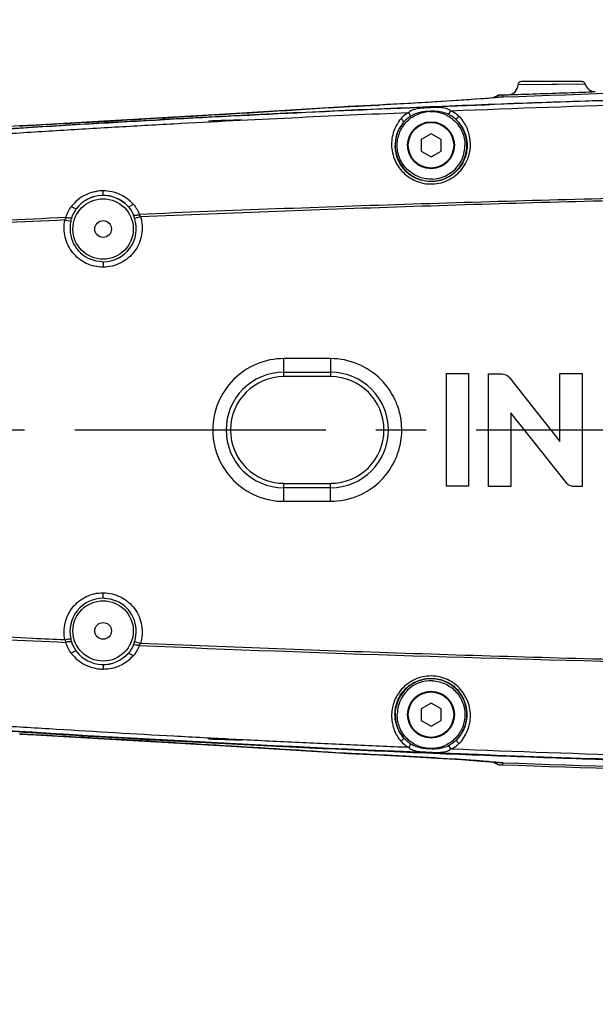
# Model space of a CAD drawing. Header units: millimetres. Extents: x 7426 to 8300, y 123 to 421.
# Tile 178 of 197: x 8133.02 to 8137.32, y 370.08 to 377.43. Entities that reach past the tile are written whole.
import ezdxf

# ---------------------------------------------------------------- set-up
doc = ezdxf.new("R2010")
doc.units = ezdxf.units.MM
doc.linetypes.add('CENTER', pattern=[0.6, 0.375, -0.075, 0.075, -0.075])
for name, color, linetype in [('中心线', 7, 'CENTER'), ('外形图', 7, 'Continuous'), ('尺寸标注', 7, 'Continuous'), ('运动范围', 7, 'Continuous')]:
    doc.layers.add(name, color=color, linetype=linetype)
doc.styles.add('微软雅黑', font='msyh.ttc')
doc.dimstyles.new('尺寸标注_1_20比例', dxfattribs={"dimtxt": 1.5, "dimasz": 1.25, "dimexe": 0.5, "dimexo": 0.4, "dimgap": 0.5, "dimtad": 1, "dimdec": 1, "dimlfac": 20, "dimdsep": 46, "dimtxsty": '微软雅黑', "dimcen": 0.09, "dimadec": 0, "dimazin": 0, "dimtp": 0.01, "dimtm": 0.01, "dimtfac": 1, "dimtdec": 1, "dimtofl": 0, "dimtmove": 0, "dimatfit": 3, "dimfxl": 1, "dimtolj": 1, "dimarcsym": 0})

# ---------------------------------------------------------------- blocks, each defined once
blk = doc.blocks.new('*D1279')
at = {"layer": 'Defpoints', "color": 0}
for p in [(8163.1407, 403.1778), (8093.7172, 293.7489), (8143.3418, 293.7489)]:
    blk.add_point(p, dxfattribs=at)
at = {"layer": '尺寸标注', "color": 0, "lineweight": -2}
for p, q in [((8162.7407, 403.1778), (8093.2172, 403.1778)), ((8093.7172, 401.9278), (8093.7172, 294.9989)), ((8142.9418, 293.7489), (8093.2172, 293.7489))]:
    blk.add_line(p, q, dxfattribs=at)
at = {"layer": '尺寸标注', "color": 0}
for points in [[(8093.9255, 401.9278), (8093.5088, 401.9278), (8093.7172, 403.1778)], [(8093.5088, 294.9989), (8093.9255, 294.9989), (8093.7172, 293.7489)]]:
    blk.add_solid(points, dxfattribs=at)
at = {"layer": '尺寸标注', "color": 0, "insert": (8092.4381, 348.4634), "char_height": 1.5, "attachment_point": 5, "rotation": 90, "style": '微软雅黑'}
blk.add_mtext('\\A1;2188.6', dxfattribs=at)

msp = doc.modelspace()

# ---------------------------------------------------------------- linework, layer by layer
at = {"layer": '中心线', "linetype": 'CENTER', "ltscale": 5}
msp.add_line((8127.4285, 374.3629), (8169.2561, 374.3629), dxfattribs=at)
at = {"layer": '外形图', "color": 7, "linetype": 'Continuous'}
for p, q in [((8137.219, 376.9629), (8136.7657, 376.9629)), ((8137.2432, 376.9442), (8136.7407, 376.9385)), ((8137.0311, 376.9417), (8136.7407, 376.9385)), ((8136.4698, 376.8345), (8136.4635, 376.8341)), ((8136.6113, 376.8633), (8136.6304, 376.864)), ((8136.6304, 376.864), (8136.6685, 376.8655)), ((8135.4345, 376.7754), (8135.4336, 376.7754)), ((8135.4834, 376.778), (8135.4834, 376.7781)), ((8135.4834, 376.7781), (8135.4834, 376.7781)), ((8133.6467, 376.6675), (8133.1356, 376.6393)), ((8133.1356, 376.6393), (8133.0175, 376.6332)), ((8133.1887, 376.642), (8133.189, 376.6421)), ((8136.0907, 376.5739), (8136.0163, 376.5309)), ((8136.0163, 376.5309), (8136.0163, 376.4449)), ((8136.1652, 376.5309), (8136.0907, 376.5739)), ((8136.1652, 376.4449), (8136.1652, 376.5309)), ((8136.0163, 376.4449), (8136.0907, 376.4019)), ((8136.0907, 376.4019), (8136.1652, 376.4449)), ((8133.6407, 375.6185), (8133.6407, 375.5783)), ((8134.9907, 374.7629), (8134.9907, 374.8953)), ((8135.3407, 374.8953), (8134.9907, 374.8953)), ((8135.3407, 374.8953), (8135.3407, 374.7629)), ((8134.9907, 374.7938), (8135.3407, 374.7938)), ((8135.3407, 374.7629), (8134.9907, 374.7629)), ((8136.2055, 373.9423), (8136.2055, 374.7834)), ((8136.2055, 374.7834), (8136.3715, 374.7834)), ((8136.3715, 374.7834), (8136.3715, 373.9423)), ((8136.5199, 373.9417), (8136.5199, 374.7828)), ((8136.5199, 374.7828), (8136.6107, 374.7828)), ((8137.0539, 374.2777), (8137.0539, 374.784)), ((8137.0539, 374.784), (8137.2211, 374.784)), ((8137.2211, 374.784), (8137.2211, 373.9417)), ((8136.6828, 374.7473), (8137.0539, 374.2777)), ((8136.6871, 374.4917), (8136.6871, 373.9417)), ((8137.1035, 373.9671), (8136.6871, 374.4917)), ((8134.9907, 373.8304), (8134.9907, 373.9629)), ((8134.9907, 373.9629), (8135.3407, 373.9629)), ((8135.3407, 373.8304), (8135.3407, 373.9629)), ((8135.3407, 373.9319), (8134.9907, 373.9319)), ((8136.3715, 373.9423), (8136.2055, 373.9423)), ((8136.6871, 373.9417), (8136.5199, 373.9417)), ((8137.2211, 373.9417), (8137.1554, 373.9417)), ((8134.9907, 373.8304), (8135.3407, 373.8304)), ((8133.6407, 373.1073), (8133.6407, 373.1474)), ((8136.0907, 372.3239), (8136.0163, 372.2809)), ((8136.0163, 372.2809), (8136.0163, 372.1949)), ((8136.1652, 372.2809), (8136.0907, 372.3239)), ((8136.1652, 372.1949), (8136.1652, 372.2809)), ((8136.0163, 372.1949), (8136.0907, 372.1519)), ((8136.0907, 372.1519), (8136.1652, 372.1949)), ((8133.0172, 372.0926), (8133.1356, 372.0865)), ((8133.189, 372.0837), (8133.1887, 372.0837)), ((8133.6494, 372.0582), (8133.5656, 372.0629)), ((8135.4336, 371.9503), (8135.4345, 371.9503)), ((8135.4409, 371.9499), (8135.4709, 371.9482)), ((8135.4832, 371.9477), (8135.4832, 371.9477)), ((8135.4977, 371.947), (8135.4835, 371.9477)), ((8136.1394, 371.9134), (8136.1198, 371.9145)), ((8136.6252, 371.862), (8136.6114, 371.8624)), ((8136.6252, 371.8619), (8136.6114, 371.8624)), ((8136.6293, 371.8747), (8136.6307, 371.877)), ((8136.6293, 371.875), (8136.6307, 371.877))]:
    msp.add_line(p, q, dxfattribs=at)
for points in [[(8136.6257, 376.8483), (8136.5692, 376.8427), (8136.4629, 376.8341), (8136.3178, 376.8238), (8136.1377, 376.8123), (8135.9286, 376.8002), (8135.6979, 376.7882)], [(8135.04, 376.7503), (8134.5942, 376.7228), (8134.1272, 376.695), (8133.6467, 376.6675)], [(8135.6979, 376.7882), (8135.4709, 376.7775), (8135.4408, 376.7759), (8135.04, 376.7503)], [(8133.0175, 376.6332), (8132.89, 376.6259), (8132.7217, 376.6159)], [(8133.1356, 372.0865), (8133.6471, 372.0583), (8134.1278, 372.0307), (8134.5948, 372.0029), (8135.0404, 371.9754), (8135.4409, 371.9499)], [(8135.4709, 371.9482), (8135.6976, 371.9375), (8135.9283, 371.9255), (8136.1374, 371.9135), (8136.3176, 371.902), (8136.4629, 371.8917), (8136.5692, 371.883), (8136.6256, 371.8775)]]:
    msp.add_lwpolyline(points, dxfattribs=at)
for centre, radius in [((8136.0907, 376.4879), 0.175), ((8136.0907, 376.4879), 0.17), ((8133.6407, 375.8629), 0.2254), ((8133.6407, 375.8629), 0.0625), ((8133.6407, 372.8629), 0.2254), ((8133.6407, 372.8629), 0.0625), ((8136.0907, 372.2379), 0.175), ((8136.0907, 372.2379), 0.17)]:
    msp.add_circle(centre, radius, dxfattribs=at)
for centre, radius, start, end in [((8136.7657, 376.9379), 0.025, 89.98185, 178.56574), ((8137.219, 376.9379), 0.025, 14.66837, 90.01241), ((8136.6657, 376.9404), 0.075, 272.12167, 358.54737), ((8137.3157, 376.9632), 0.075, 194.68109, 271.90003), ((8136.4773, 378.1948), 1.3548, 276.33662, 276.50595), ((8121.5904, 590.9088), 214.5805, 273.098393, 273.69912), ((8133.3644, 423.9526), 47.2221, 272.57202, 272.70111), ((8133.4044, 423.1104), 46.3789, 272.7007, 272.8427), ((8135.3916, 349.713), 26.9729, 91.51788, 92.04986), ((8136.0907, 376.4879), 0.268, 140.14328, 44.47536), ((8131.068, 415.6986), 39.1141, 272.85509, 273.10792), ((8136.0904, 376.4858), 0.2691, 139.75267, 224.30917), ((8136.0907, 376.4879), 0.253, 272.33191, 0), ((8133.6407, 375.8646), 0.2494, 41.65794, 142.82266), ((8133.6407, 375.8629), 0.2504, 41.95597, 142.51885), ((8142.2527, 183.3013), 192.8344, 92.644457, 92.930874), ((8142.224, 182.8496), 193.3019, 92.627443, 92.914174), ((8133.5509, 376.8258), 0.9165, 257.7078, 260.50947), ((8133.641, 375.8657), 0.2472, 269.94127, 18.34029), ((8133.533, 375.8299), 0.361, 18.33549, 22.16101), ((8133.6403, 375.8657), 0.2471, 166.85072, 247.33011), ((8133.6407, 375.8629), 0.2444, 268.5342, 270), ((8134.9905, 374.3626), 0.4312, 89.96897, 179.96887), ((8134.9907, 374.3629), 0.3983, 90, 270), ((8135.341, 374.3626), 0.4312, 0.03113, 90.03105), ((8135.3407, 374.3629), 0.3983, 270.00001, 90), ((8134.9905, 374.3631), 0.4312, 180.03113, 270.03105), ((8135.341, 374.3631), 0.4312, 269.96897, 359.96887), ((8133.6405, 372.86), 0.2473, 89.94707, 193.21322), ((8133.6407, 372.8629), 0.2444, 88.32061, 90), ((8133.6412, 372.8601), 0.247, 341.72205, 67.33618), ((8142.2241, 565.8935), 193.319, 267.086038, 267.37277), ((8133.539, 372.8935), 0.3546, 337.81152, 341.76978), ((8133.6407, 372.8629), 0.2504, 217.48108, 318.04397), ((8133.6407, 372.8612), 0.2494, 217.17772, 318.34233), ((8136.0907, 372.2379), 0.268, 315.52754, 219.85382), ((8136.0907, 372.2379), 0.253, 87.58609, 180), ((8136.0913, 372.2399), 0.2691, 315.13953, 39.69187), ((8131.0455, 332.5927), 39.5491, 86.89362, 87.14366), ((8121.7415, 160.145), 212.2475, 86.301058, 86.783792), ((8135.3913, 399.0229), 26.9831, 267.95168, 268.48346), ((8132.8312, 313.5807), 58.4272, 87.167013, 87.38424), ((8133.7618, 332.5352), 39.4499, 86.91049, 87.15635), ((8133.8439, 333.9035), 38.0792, 86.57352, 86.85236), ((8136.4974, 370.7508), 1.134, 83.44104, 84.06487), ((8136.5359, 371.0866), 0.796, 83.15531, 83.43062)]:
    msp.add_arc(centre, radius, start, end, dxfattribs=at)
for points in [[(8136.6308, 376.8488), (8139.1037, 376.941), (8141.5786, 376.9767), (8144.0532, 376.9941)], [(8136.5735, 376.8437), (8136.5787, 376.8505), (8136.5859, 376.8561), (8136.5938, 376.8594)], [(8136.5938, 376.8594), (8136.5993, 376.8618), (8136.6053, 376.8631), (8136.6113, 376.8633)], [(8136.6191, 376.8619), (8136.6167, 376.863), (8136.614, 376.8634), (8136.6113, 376.8633)], [(8136.0639, 376.7402), (8136.0201, 376.7386), (8135.9749, 376.727), (8135.9372, 376.7046)], [(8135.885, 376.6596), (8135.8998, 376.6772), (8135.9178, 376.6924), (8135.9372, 376.7046)], [(8136.2809, 376.6767), (8136.265, 376.6927), (8136.2461, 376.706), (8136.2261, 376.7164)], [(8133.3627, 375.9478), (8133.37, 375.9776), (8133.3842, 376.0062), (8133.403, 376.0305)], [(8133.4063, 375.9461), (8133.4139, 375.9709), (8133.4263, 375.9946), (8133.442, 376.0153)], [(8133.827, 376.0303), (8133.8438, 376.0115), (8133.8577, 375.9895), (8133.8673, 375.9661)], [(8133.8647, 376.0488), (8133.8848, 376.0266), (8133.9009, 376), (8133.9106, 375.9718)], [(8133.3627, 375.9478), (8133.3604, 375.942), (8133.3579, 375.9362), (8133.3557, 375.9303)], [(8133.3997, 375.9219), (8133.4016, 375.93), (8133.4038, 375.9381), (8133.4063, 375.9461)], [(8133.919, 375.9556), (8133.9163, 375.9611), (8133.9134, 375.9664), (8133.9106, 375.9718)], [(8133.6345, 375.6185), (8133.604, 375.6193), (8133.5732, 375.6259), (8133.5451, 375.6377)], [(8133.6479, 373.1072), (8133.6781, 373.1063), (8133.7086, 373.0997), (8133.7364, 373.0881)], [(8133.3557, 372.7954), (8133.358, 372.7896), (8133.3603, 372.7837), (8133.3628, 372.778)], [(8133.403, 372.6952), (8133.3842, 372.7195), (8133.37, 372.7482), (8133.3627, 372.778)], [(8133.4063, 372.7797), (8133.4038, 372.7875), (8133.4017, 372.7955), (8133.3998, 372.8035)], [(8133.442, 372.7105), (8133.4263, 372.7311), (8133.4139, 372.7549), (8133.4063, 372.7797)], [(8133.9106, 372.7539), (8133.9135, 372.7593), (8133.9162, 372.7647), (8133.919, 372.7701)], [(8133.8673, 372.7596), (8133.8577, 372.7363), (8133.8438, 372.7143), (8133.827, 372.6954)], [(8133.9106, 372.754), (8133.9009, 372.7257), (8133.8848, 372.6991), (8133.8647, 372.677)], [(8135.9372, 372.0212), (8135.9178, 372.0334), (8135.8998, 372.0485), (8135.885, 372.0661)], [(8136.282, 372.0501), (8136.2658, 372.0337), (8136.2465, 372.02), (8136.2261, 372.0094)], [(8135.9348, 371.9252), (8135.9192, 371.926), (8135.9036, 371.9269), (8135.888, 371.9277)], [(8136.5735, 371.882), (8136.5787, 371.8752), (8136.5859, 371.8696), (8136.5938, 371.8663)], [(8136.5938, 371.8663), (8136.5993, 371.864), (8136.6053, 371.8626), (8136.6113, 371.8624)], [(8144.0588, 371.7163), (8141.5805, 371.7338), (8139.1018, 371.7695), (8136.6252, 371.8619)], [(8144.0531, 371.7316), (8141.5786, 371.7491), (8139.1036, 371.7848), (8136.6308, 371.877)]]:
    msp.add_open_spline(points, degree=3, dxfattribs=at)
for points, knots in [([(8141.3073, 371.811), (8140.7886, 371.8186), (8140.0106, 371.8321), (8138.9734, 371.8555), (8138.1956, 371.8759), (8137.4178, 371.8996), (8136.6402, 371.9267), (8135.8626, 371.9575), (8135.2149, 371.9865), (8134.6967, 372.0118), (8134.3082, 372.0319), (8133.9197, 372.0532), (8133.5313, 372.0752), (8133.143, 372.0991), (8132.7548, 372.1252), (8132.4309, 372.142), (8132.1724, 372.1649), (8131.9794, 372.1913), (8131.7891, 372.2334), (8131.604, 372.295), (8131.4253, 372.3729), (8131.2537, 372.4657), (8131.091, 372.573), (8130.8877, 372.7348), (8130.6616, 372.9698), (8130.4439, 373.2946), (8130.2869, 373.6528), (8130.1949, 374.0329), (8130.171, 374.4233), (8130.2162, 374.8118), (8130.3285, 375.1863), (8130.5049, 375.5354), (8130.7399, 375.848), (8130.9785, 376.0703), (8131.1902, 376.2208), (8131.3586, 376.3191), (8131.5349, 376.4024), (8131.7176, 376.4707), (8131.9058, 376.5217), (8132.0982, 376.5527), (8132.2921, 376.5706), (8132.4862, 376.5846), (8132.6804, 376.5972), (8132.9392, 376.6133), (8133.2627, 376.6341), (8133.6511, 376.6573), (8134.0395, 376.6793), (8134.428, 376.7002), (8134.8166, 376.7199), (8135.3347, 376.7448), (8135.9825, 376.7733), (8136.7601, 376.8035), (8137.5377, 376.83), (8138.3155, 376.8532), (8139.0934, 376.8731), (8140.1306, 376.8959), (8140.9086, 376.9091), (8141.4273, 376.9164)], [0, 0, 0, 0, 0.062493, 0.093739, 0.124986, 0.156232, 0.187479, 0.218725, 0.249972, 0.265595, 0.281218, 0.296842, 0.312465, 0.328089, 0.343712, 0.359332, 0.367153, 0.374973, 0.382782, 0.390602, 0.398429, 0.406249, 0.414066, 0.421885, 0.43751, 0.453133, 0.468756, 0.48438, 0.500003, 0.515627, 0.53125, 0.546874, 0.562497, 0.578122, 0.58594, 0.593756, 0.601578, 0.609406, 0.617222, 0.625028, 0.63285, 0.64067, 0.648479, 0.656288, 0.671912, 0.687535, 0.703158, 0.718782, 0.734405, 0.750028, 0.781275, 0.812521, 0.843768, 0.875014, 0.906261, 0.937507, 1, 1, 1, 1]), ([(8141.4273, 376.9121), (8140.6757, 376.9012), (8139.1724, 376.8741), (8136.9181, 376.8091), (8135.0403, 376.7297), (8133.5391, 376.6476), (8132.7888, 376.6002), (8132.4139, 376.5743)], [0, 0, 0, 0, 0.25, 0.5, 0.749999, 0.874999, 1, 1, 1, 1]), ([(8136.2364, 376.7454), (8136.7239, 376.7647), (8137.699, 376.799), (8139.162, 376.8385), (8140.2594, 376.8602), (8140.9911, 376.8727), (8141.3569, 376.8779), (8141.7226, 376.8834), (8141.9664, 376.8865), (8142.0883, 376.8884)], [0, 0, 0, 0, 0.250014, 0.500029, 0.750044, 0.812547, 0.875051, 0.937553, 1, 1, 1, 1]), ([(8136.6685, 376.8655), (8136.7003, 376.8666), (8136.8086, 376.8697), (8136.9934, 376.8763), (8137.1782, 376.8826), (8137.2865, 376.8872), (8137.3182, 376.8883)], [0, 0, 0, 0, 0.146574, 0.499955, 0.853366, 1, 1, 1, 1]), ([(8136.4635, 376.8341), (8136.3507, 376.8255), (8136.0978, 376.8092), (8135.8447, 376.7955), (8135.7045, 376.7885)], [0, 0, 0, 0, 0.446364, 1, 1, 1, 1]), ([(8136.6268, 376.8483), (8136.617, 376.8472), (8136.5648, 376.8419), (8136.5124, 376.8378), (8136.4698, 376.8345)], [0, 0, 0, 0, 0.186462, 1, 1, 1, 1]), ([(8136.6113, 376.8633), (8136.6058, 376.8631), (8136.5863, 376.8601), (8136.5686, 376.8503), (8136.5572, 376.8421)], [0, 0, 0, 0, 0.282528, 1, 1, 1, 1]), ([(8136.6308, 376.8488), (8136.6299, 376.8503), (8136.6269, 376.8553), (8136.6228, 376.8602), (8136.6191, 376.8619)], [0, 0, 0, 0, 0.302227, 1, 1, 1, 1]), ([(8136.6257, 376.8483), (8136.6265, 376.8484), (8136.6282, 376.8485), (8136.6299, 376.8487), (8136.6308, 376.8488)], [0, 0, 0, 0, 0.51926, 1, 1, 1, 1]), ([(8135.4345, 376.7754), (8135.4384, 376.7757), (8135.4548, 376.7767), (8135.4713, 376.7775), (8135.4838, 376.7781)], [0, 0, 0, 0, 0.237315, 1, 1, 1, 1]), ([(8136.101, 376.2351), (8136.0688, 376.2339), (8136.0032, 376.2436), (8135.9181, 376.2944), (8135.8581, 376.3733), (8135.8321, 376.4689), (8135.8439, 376.5673), (8135.8917, 376.6542), (8135.9687, 376.7165), (8136.0319, 376.736), (8136.0639, 376.7402)], [0, 0, 0, 0, 0.125008, 0.250012, 0.374997, 0.499981, 0.624968, 0.749966, 0.874925, 1, 1, 1, 1]), ([(8136.2364, 376.7454), (8136.232, 376.7502), (8136.2203, 376.7568), (8136.2017, 376.7629), (8136.1822, 376.767), (8136.1552, 376.7697), (8136.1209, 376.7695), (8136.0795, 376.7682), (8136.0382, 376.7662), (8136.0039, 376.7635), (8135.9773, 376.7587), (8135.9582, 376.753), (8135.94, 376.7456), (8135.9289, 376.738), (8135.9249, 376.7329)], [0, 0, 0, 0, 0.059954, 0.121123, 0.182053, 0.24417, 0.371827, 0.499971, 0.628137, 0.755756, 0.817865, 0.878874, 0.940114, 1, 1, 1, 1]), ([(8136.0803, 376.7412), (8136.0775, 376.7411), (8136.072, 376.7413), (8136.0666, 376.7405), (8136.0639, 376.7402)], [0, 0, 0, 0, 0.500073, 1, 1, 1, 1]), ([(8136.2261, 376.7164), (8136.1927, 376.7327), (8136.1423, 376.743), (8136.0927, 376.7422), (8136.0803, 376.7412)], [0, 0, 0, 0, 0.748432, 1, 1, 1, 1]), ([(8136.0803, 376.7412), (8136.114, 376.7422), (8136.1827, 376.7309), (8136.2707, 376.6755), (8136.33, 376.5899), (8136.3436, 376.5216), (8136.3438, 376.4879)], [0, 0, 0, 0, 0.250059, 0.500002, 0.749992, 1, 1, 1, 1]), ([(8136.2261, 376.7164), (8136.2265, 376.721), (8136.2296, 376.7309), (8136.2337, 376.7404), (8136.2364, 376.7454)], [0, 0, 0, 0, 0.449795, 1, 1, 1, 1]), ([(8136.2994, 376.7039), (8136.2949, 376.7082), (8136.2762, 376.7252), (8136.2539, 376.7381), (8136.2364, 376.7454)], [0, 0, 0, 0, 0.247085, 1, 1, 1, 1]), ([(8132.4164, 376.5421), (8132.5625, 376.5517), (8132.7816, 376.5668), (8133.0739, 376.5845), (8133.293, 376.5988), (8133.5123, 376.6115), (8133.8046, 376.629), (8134.3162, 376.6574), (8135.0473, 376.6948), (8135.6324, 376.7211), (8135.925, 376.7329)], [0, 0, 0, 0, 0.125, 0.1875, 0.25, 0.3125, 0.375, 0.5, 0.75, 1, 1, 1, 1]), ([(8135.8654, 376.6864), (8135.8526, 376.6707), (8135.8296, 376.6372), (8135.8061, 376.5812), (8135.7953, 376.5217), (8135.7959, 376.4408), (8135.8292, 376.3411), (8135.9004, 376.2617), (8135.9747, 376.2206), (8136.057, 376.1948), (8136.1461, 376.199), (8136.2267, 376.2294), (8136.2801, 376.2654), (8136.3242, 376.3111), (8136.3463, 376.3471), (8136.3553, 376.3658)], [0, 0, 0, 0, 0.060935, 0.121189, 0.181251, 0.241483, 0.36315, 0.488135, 0.552143, 0.616718, 0.745702, 0.810288, 0.874287, 0.937552, 1, 1, 1, 1]), ([(8135.925, 376.7329), (8135.9193, 376.7299), (8135.8974, 376.7174), (8135.8774, 376.7009), (8135.8654, 376.6864)], [0, 0, 0, 0, 0.254019, 1, 1, 1, 1]), ([(8135.885, 376.6596), (8135.8859, 376.6609), (8135.8853, 376.6658), (8135.879, 376.6751), (8135.8714, 376.6823), (8135.8654, 376.6864)], [0, 0, 0, 0, 0.133735, 0.364576, 1, 1, 1, 1]), ([(8136.282, 376.6756), (8136.3058, 376.6517), (8136.3446, 376.5944), (8136.3667, 376.4932), (8136.3499, 376.3897), (8136.2937, 376.2978), (8136.2042, 376.2332), (8136.0946, 376.2089), (8135.9847, 376.2301), (8135.9229, 376.2721), (8135.8978, 376.2978)], [0, 0, 0, 0, 0.120226, 0.239245, 0.360063, 0.484401, 0.612333, 0.742428, 0.872418, 1, 1, 1, 1]), ([(8135.9372, 376.7046), (8135.9364, 376.7091), (8135.9325, 376.7188), (8135.9277, 376.7279), (8135.9246, 376.7327)], [0, 0, 0, 0, 0.449866, 1, 1, 1, 1]), ([(8136.282, 376.6756), (8136.281, 376.6768), (8136.2812, 376.6817), (8136.2867, 376.6916), (8136.2937, 376.6993), (8136.2994, 376.7039)], [0, 0, 0, 0, 0.133538, 0.364336, 1, 1, 1, 1]), ([(8136.3553, 376.3658), (8136.3687, 376.3934), (8136.3871, 376.4527), (8136.3849, 376.545), (8136.3569, 376.6323), (8136.3215, 376.6831), (8136.2994, 376.7039)], [0, 0, 0, 0, 0.253016, 0.502071, 0.749698, 1, 1, 1, 1]), ([(8133.6415, 376.1474), (8133.6299, 376.1482), (8133.6066, 376.1466), (8133.5613, 376.1376), (8133.5068, 376.1186), (8133.4483, 376.0816), (8133.4177, 376.0476), (8133.403, 376.0305)], [0, 0, 0, 0, 0.126445, 0.252882, 0.504227, 0.75323, 1, 1, 1, 1]), ([(8133.6407, 376.1139), (8133.6409, 376.1141), (8133.6408, 376.1152), (8133.6411, 376.1171), (8133.6411, 376.1202), (8133.6413, 376.1258), (8133.6414, 376.1349), (8133.6414, 376.1428), (8133.6415, 376.1474)], [0, 0, 0, 0, 0.024751, 0.086207, 0.178359, 0.293402, 0.589838, 1, 1, 1, 1]), ([(8133.8647, 376.0488), (8133.8507, 376.0639), (8133.8198, 376.0921), (8133.7653, 376.1236), (8133.7049, 376.1431), (8133.6626, 376.1471), (8133.6415, 376.1474)], [0, 0, 0, 0, 0.246997, 0.496048, 0.747275, 1, 1, 1, 1]), ([(8142.0882, 376.1485), (8141.7474, 376.1476), (8141.0657, 376.1445), (8139.7024, 376.1338), (8137.9984, 376.1065), (8135.9541, 376.0513), (8134.5917, 376.0008), (8133.9106, 375.9718)], [0, 0, 0, 0, 0.125, 0.250001, 0.500001, 0.75, 1, 1, 1, 1]), ([(8133.919, 375.9556), (8134.5994, 375.9843), (8135.9603, 376.0366), (8138.0026, 376.0932), (8140.0453, 376.1274), (8141.4072, 376.1364), (8142.0882, 376.1357)], [0, 0, 0, 0, 0.25, 0.499999, 0.75, 1, 1, 1, 1]), ([(8133.442, 376.0153), (8133.4408, 376.0139), (8133.4352, 376.0138), (8133.4221, 376.0184), (8133.4109, 376.025), (8133.403, 376.0305)], [0, 0, 0, 0, 0.125281, 0.329673, 1, 1, 1, 1]), ([(8133.827, 376.0303), (8133.8283, 376.0291), (8133.8339, 376.0294), (8133.8465, 376.0351), (8133.8572, 376.0427), (8133.8647, 376.0488)], [0, 0, 0, 0, 0.124343, 0.328683, 1, 1, 1, 1]), ([(8133.6407, 375.5783), (8133.6191, 375.5781), (8133.5757, 375.5827), (8133.4939, 375.6117), (8133.4059, 375.6798), (8133.3574, 375.78), (8133.346, 375.8659), (8133.3509, 375.9093), (8133.3557, 375.9303)], [0, 0, 0, 0, 0.125452, 0.250905, 0.500274, 0.749462, 0.874745, 1, 1, 1, 1]), ([(8133.4063, 375.9461), (8133.4007, 375.9439), (8133.3855, 375.9438), (8133.3712, 375.9459), (8133.3627, 375.9478)], [0, 0, 0, 0, 0.407156, 1, 1, 1, 1]), ([(8133.919, 375.9556), (8133.926, 375.934), (8133.9349, 375.889), (8133.93, 375.7981), (8133.8846, 375.69), (8133.7945, 375.615), (8133.7091, 375.5832), (8133.6634, 375.5781), (8133.6407, 375.5783)], [0, 0, 0, 0, 0.125295, 0.250632, 0.499724, 0.749005, 0.874507, 1, 1, 1, 1]), ([(8133.8673, 375.9661), (8133.8699, 375.9653), (8133.8762, 375.9649), (8133.8908, 375.9662), (8133.9025, 375.9692), (8133.9106, 375.9718)], [0, 0, 0, 0, 0.185275, 0.420218, 1, 1, 1, 1]), ([(8133.8756, 375.9435), (8133.8816, 375.9446), (8133.8961, 375.9486), (8133.9104, 375.9529), (8133.919, 375.9556)], [0, 0, 0, 0, 0.40261, 1, 1, 1, 1]), ([(8134.9907, 374.8953), (8134.9216, 374.8959), (8134.7818, 374.8672), (8134.6053, 374.7488), (8134.4875, 374.5718), (8134.4592, 374.432), (8134.4597, 374.3629)], [0, 0, 0, 0, 0.249941, 0.499989, 0.750046, 1, 1, 1, 1]), ([(8135.8718, 374.3629), (8135.872, 374.3976), (8135.8653, 374.4674), (8135.8245, 374.6006), (8135.7262, 374.749), (8135.5497, 374.8671), (8135.4099, 374.8961), (8135.3407, 374.8953)], [0, 0, 0, 0, 0.125451, 0.25092, 0.500665, 0.750392, 1, 1, 1, 1]), ([(8136.6107, 374.7828), (8136.6245, 374.7827), (8136.6525, 374.7765), (8136.6744, 374.7581), (8136.6828, 374.7473)], [0, 0, 0, 0, 0.499969, 1, 1, 1, 1]), ([(8134.4597, 374.3629), (8134.4595, 374.3281), (8134.4662, 374.2583), (8134.507, 374.1251), (8134.6053, 373.9768), (8134.7818, 373.8586), (8134.9216, 373.8297), (8134.9907, 373.8304)], [0, 0, 0, 0, 0.125451, 0.25092, 0.500665, 0.750392, 1, 1, 1, 1]), ([(8135.3407, 373.8304), (8135.4099, 373.8298), (8135.5497, 373.8585), (8135.7262, 373.977), (8135.844, 374.1539), (8135.8723, 374.2937), (8135.8718, 374.3629)], [0, 0, 0, 0, 0.249941, 0.499989, 0.750046, 1, 1, 1, 1]), ([(8137.1554, 373.9417), (8137.1455, 373.9418), (8137.1254, 373.946), (8137.1097, 373.9594), (8137.1035, 373.9671)], [0, 0, 0, 0, 0.500009, 1, 1, 1, 1]), ([(8133.3557, 372.7954), (8133.3509, 372.8164), (8133.346, 372.8598), (8133.3574, 372.9457), (8133.4059, 373.0459), (8133.4939, 373.114), (8133.5757, 373.143), (8133.6191, 373.1476), (8133.6407, 373.1474)], [0, 0, 0, 0, 0.125261, 0.25055, 0.499725, 0.749102, 0.874552, 1, 1, 1, 1]), ([(8133.6407, 373.1474), (8133.6634, 373.1476), (8133.7091, 373.1425), (8133.7945, 373.1108), (8133.8846, 373.0358), (8133.93, 372.9276), (8133.9349, 372.8367), (8133.926, 372.7917), (8133.919, 372.7702)], [0, 0, 0, 0, 0.125483, 0.250984, 0.500266, 0.74936, 0.874698, 1, 1, 1, 1]), ([(8133.3557, 372.7954), (8133.2755, 372.7988), (8133.0748, 372.8075), (8132.7541, 372.8264), (8132.5133, 372.8374), (8132.3929, 372.8423)], [0, 0, 0, 0, 0.250001, 0.625001, 1, 1, 1, 1]), ([(8133.3998, 372.8035), (8133.3938, 372.8029), (8133.379, 372.8003), (8133.3644, 372.7973), (8133.3557, 372.7954)], [0, 0, 0, 0, 0.406675, 1, 1, 1, 1]), ([(8133.4063, 372.7797), (8133.4007, 372.7818), (8133.3855, 372.7819), (8133.3712, 372.7799), (8133.3628, 372.778)], [0, 0, 0, 0, 0.407204, 1, 1, 1, 1]), ([(8133.8758, 372.7826), (8133.8782, 372.782), (8133.8927, 372.7782), (8133.9071, 372.7739), (8133.919, 372.7702)], [0, 0, 0, 0, 0.166697, 1, 1, 1, 1]), ([(8142.0882, 372.5901), (8141.4072, 372.5895), (8140.0453, 372.5983), (8138.0026, 372.6326), (8135.9603, 372.6891), (8134.5994, 372.7414), (8133.919, 372.7702)], [0, 0, 0, 0, 0.25, 0.500001, 0.75, 1, 1, 1, 1]), ([(8133.442, 372.7105), (8133.4408, 372.7118), (8133.4352, 372.712), (8133.4221, 372.7074), (8133.4109, 372.7007), (8133.403, 372.6952)], [0, 0, 0, 0, 0.125312, 0.329673, 1, 1, 1, 1]), ([(8133.403, 372.6952), (8133.4177, 372.6781), (8133.4483, 372.6442), (8133.5068, 372.6071), (8133.5613, 372.5881), (8133.6066, 372.5791), (8133.6299, 372.5775), (8133.6415, 372.5783)], [0, 0, 0, 0, 0.246761, 0.495768, 0.747114, 0.873555, 1, 1, 1, 1]), ([(8133.827, 372.6954), (8133.8283, 372.6967), (8133.8339, 372.6963), (8133.8465, 372.6906), (8133.8572, 372.6831), (8133.8647, 372.677)], [0, 0, 0, 0, 0.124312, 0.328684, 1, 1, 1, 1]), ([(8133.8673, 372.7596), (8133.873, 372.7613), (8133.8882, 372.7599), (8133.9023, 372.7566), (8133.9106, 372.754)], [0, 0, 0, 0, 0.403205, 1, 1, 1, 1]), ([(8133.9106, 372.7539), (8135.2727, 372.6961), (8137.3169, 372.6307), (8140.0432, 372.5862), (8141.4066, 372.5779), (8142.0882, 372.5777)], [0, 0, 0, 0, 0.499997, 0.749998, 1, 1, 1, 1]), ([(8133.6415, 372.5783), (8133.6626, 372.5786), (8133.7049, 372.5826), (8133.7653, 372.6022), (8133.8198, 372.6337), (8133.8507, 372.6618), (8133.8647, 372.677)], [0, 0, 0, 0, 0.252728, 0.503954, 0.753004, 1, 1, 1, 1]), ([(8133.6407, 372.6118), (8133.6409, 372.6116), (8133.6408, 372.6105), (8133.6411, 372.6086), (8133.6411, 372.6056), (8133.6413, 372.6), (8133.6414, 372.5908), (8133.6414, 372.5829), (8133.6415, 372.5783)], [0, 0, 0, 0, 0.024736, 0.08615, 0.178236, 0.293185, 0.589697, 1, 1, 1, 1]), ([(8135.885, 372.0661), (8135.8632, 372.0919), (8135.8292, 372.1521), (8135.8152, 372.2546), (8135.8403, 372.3565), (8135.9036, 372.4435), (8135.9981, 372.5008), (8136.1093, 372.5162), (8136.2172, 372.4863), (8136.2754, 372.4394), (8136.2983, 372.4118)], [0, 0, 0, 0, 0.120187, 0.239107, 0.359839, 0.484192, 0.612245, 0.742438, 0.872427, 1, 1, 1, 1]), ([(8136.2994, 372.0219), (8136.3148, 372.0341), (8136.3381, 372.0668), (8136.3652, 372.1187), (8136.3815, 372.1752), (8136.3867, 372.2338), (8136.3808, 372.293), (8136.3622, 372.3501), (8136.3323, 372.4031), (8136.2786, 372.4654), (8136.205, 372.5095), (8136.1231, 372.527), (8136.0391, 372.5278), (8135.938, 372.4943), (8135.8756, 372.437), (8135.8518, 372.404)], [0, 0, 0, 0, 0.060866, 0.121068, 0.181008, 0.24133, 0.302006, 0.3634, 0.425736, 0.488817, 0.616472, 0.681298, 0.746219, 0.874396, 1, 1, 1, 1]), ([(8136.1014, 372.4907), (8136.1343, 372.4891), (8136.2002, 372.4734), (8136.2818, 372.4135), (8136.3346, 372.327), (8136.3501, 372.2269), (8136.3262, 372.1285), (8136.2664, 372.0468), (8136.18, 371.994), (8136.113, 371.9838), (8136.0801, 371.9849)], [0, 0, 0, 0, 0.125004, 0.25, 0.374988, 0.49999, 0.624998, 0.749979, 0.874975, 1, 1, 1, 1]), ([(8135.8518, 372.404), (8135.8325, 372.3772), (8135.8029, 372.317), (8135.7911, 372.2182), (8135.8106, 372.1213), (8135.8442, 372.0641), (8135.8654, 372.0393)], [0, 0, 0, 0, 0.253807, 0.502792, 0.750126, 1, 1, 1, 1]), ([(8135.9246, 371.993), (8135.7783, 371.9989), (8135.559, 372.0087), (8135.2664, 372.0214), (8135.0471, 372.0322), (8134.8277, 372.0424), (8134.5353, 372.0574), (8134.0236, 372.0841), (8133.4389, 372.1182), (8132.8545, 372.1549), (8132.5623, 372.1741), (8132.4162, 372.1834)], [0, 0, 0, 0, 0.125, 0.1875, 0.25, 0.3125, 0.375, 0.5, 0.75, 0.875, 1, 1, 1, 1]), ([(8136.0801, 371.9849), (8136.0481, 371.9862), (8135.984, 372.0017), (8135.9037, 372.0585), (8135.8502, 372.1411), (8135.8378, 372.2058), (8135.8377, 372.2379)], [0, 0, 0, 0, 0.24999, 0.499974, 0.749972, 1, 1, 1, 1]), ([(8141.3074, 371.8155), (8140.9366, 371.8208), (8140.1949, 371.8334), (8138.7118, 371.8646), (8136.1168, 371.9405), (8133.8938, 372.0501), (8132.4139, 372.1514)], [0, 0, 0, 0, 0.125001, 0.250004, 0.500008, 1, 1, 1, 1]), ([(8133.5656, 372.0629), (8133.5341, 372.0646), (8133.4084, 372.0716), (8133.2828, 372.0785), (8133.1887, 372.0837)], [0, 0, 0, 0, 0.251038, 1, 1, 1, 1]), ([(8135.885, 372.0661), (8135.8859, 372.0649), (8135.8853, 372.06), (8135.879, 372.0506), (8135.8714, 372.0435), (8135.8654, 372.0393)], [0, 0, 0, 0, 0.133857, 0.364897, 1, 1, 1, 1]), ([(8135.8654, 372.0393), (8135.8694, 372.0346), (8135.8867, 372.0163), (8135.9079, 372.0019), (8135.9246, 371.993)], [0, 0, 0, 0, 0.246885, 1, 1, 1, 1]), ([(8136.282, 372.0501), (8136.281, 372.049), (8136.2813, 372.044), (8136.2867, 372.0342), (8136.2937, 372.0265), (8136.2994, 372.0219)], [0, 0, 0, 0, 0.133679, 0.364686, 1, 1, 1, 1]), ([(8135.9372, 372.0212), (8135.9364, 372.0166), (8135.9325, 372.0069), (8135.9277, 371.9978), (8135.9246, 371.993)], [0, 0, 0, 0, 0.449858, 1, 1, 1, 1]), ([(8135.9246, 371.993), (8135.9286, 371.9879), (8135.9398, 371.9803), (8135.9579, 371.9728), (8135.9771, 371.9671), (8136.0038, 371.9622), (8136.0381, 371.9596), (8136.0795, 371.9576), (8136.121, 371.9562), (8136.1554, 371.9561), (8136.1824, 371.9588), (8136.2019, 371.9629), (8136.2206, 371.969), (8136.2323, 371.9758), (8136.2367, 371.9806)], [0, 0, 0, 0, 0.059933, 0.121113, 0.182067, 0.244191, 0.37185, 0.5, 0.628164, 0.75574, 0.817857, 0.878863, 0.940007, 1, 1, 1, 1]), ([(8135.9372, 372.0212), (8135.969, 372.0023), (8136.0183, 371.9876), (8136.0676, 371.9848), (8136.0801, 371.9849)], [0, 0, 0, 0, 0.748403, 1, 1, 1, 1]), ([(8136.0801, 371.9849), (8136.0925, 371.9838), (8136.1421, 371.9825), (8136.1927, 371.9931), (8136.2261, 372.0094)], [0, 0, 0, 0, 0.251599, 1, 1, 1, 1]), ([(8136.2261, 372.0094), (8136.2265, 372.0048), (8136.2296, 371.9948), (8136.2337, 371.9854), (8136.2364, 371.9804)], [0, 0, 0, 0, 0.449766, 1, 1, 1, 1]), ([(8136.2368, 371.9806), (8136.2427, 371.983), (8136.2654, 371.9937), (8136.286, 372.0088), (8136.2994, 372.0219)], [0, 0, 0, 0, 0.253943, 1, 1, 1, 1]), ([(8142.0883, 371.8376), (8141.8445, 371.8412), (8141.3568, 371.8474), (8140.3814, 371.8629), (8139.1622, 371.8873), (8137.6992, 371.9269), (8136.7242, 371.9611), (8136.2368, 371.9806)], [0, 0, 0, 0, 0.124951, 0.249959, 0.499973, 0.749986, 1, 1, 1, 1]), ([(8135.4835, 371.9477), (8135.4793, 371.9479), (8135.4629, 371.9486), (8135.4465, 371.9495), (8135.4344, 371.9503)], [0, 0, 0, 0, 0.258883, 1, 1, 1, 1]), ([(8136.6147, 371.8788), (8136.5877, 371.8816), (8136.5243, 371.887), (8136.3659, 371.8992), (8136.2344, 371.9076), (8136.1394, 371.9134)], [0, 0, 0, 0, 0.170652, 0.400818, 1, 1, 1, 1]), ([(8136.5572, 371.8836), (8136.5609, 371.881), (8136.577, 371.8702), (8136.5964, 371.863), (8136.6113, 371.8624)], [0, 0, 0, 0, 0.233336, 1, 1, 1, 1]), ([(8136.6114, 371.8624), (8136.6149, 371.8623), (8136.6228, 371.8645), (8136.6272, 371.8712), (8136.6293, 371.8747)], [0, 0, 0, 0, 0.459646, 1, 1, 1, 1]), ([(8136.6256, 371.8775), (8136.6265, 371.8774), (8136.6282, 371.8773), (8136.6299, 371.8771), (8136.6307, 371.877)], [0, 0, 0, 0, 0.545713, 1, 1, 1, 1])]:
    msp.add_open_spline(points, degree=3, knots=knots, dxfattribs=at)
at = {"layer": '运动范围'}
msp.add_arc((8163.1407, 344.3629), 58.815, 350, 225, dxfattribs=at)

# ---------------------------------------------------------------- dimensions: what is measured, and where the dimension line sits
at = {"layer": '尺寸标注'}
dim = msp.add_linear_dim(base=(8093.7172, 293.7489), p1=(8163.1407, 403.1778), p2=(8143.3418, 293.7489), angle=90, dimstyle='尺寸标注_1_20比例', dxfattribs=at)
dim.commit()
dim.dimension.update_dxf_attribs({"geometry": '*D1279', "text_midpoint": (8092.4381, 348.4634)})

doc.saveas('drawing.dxf')
